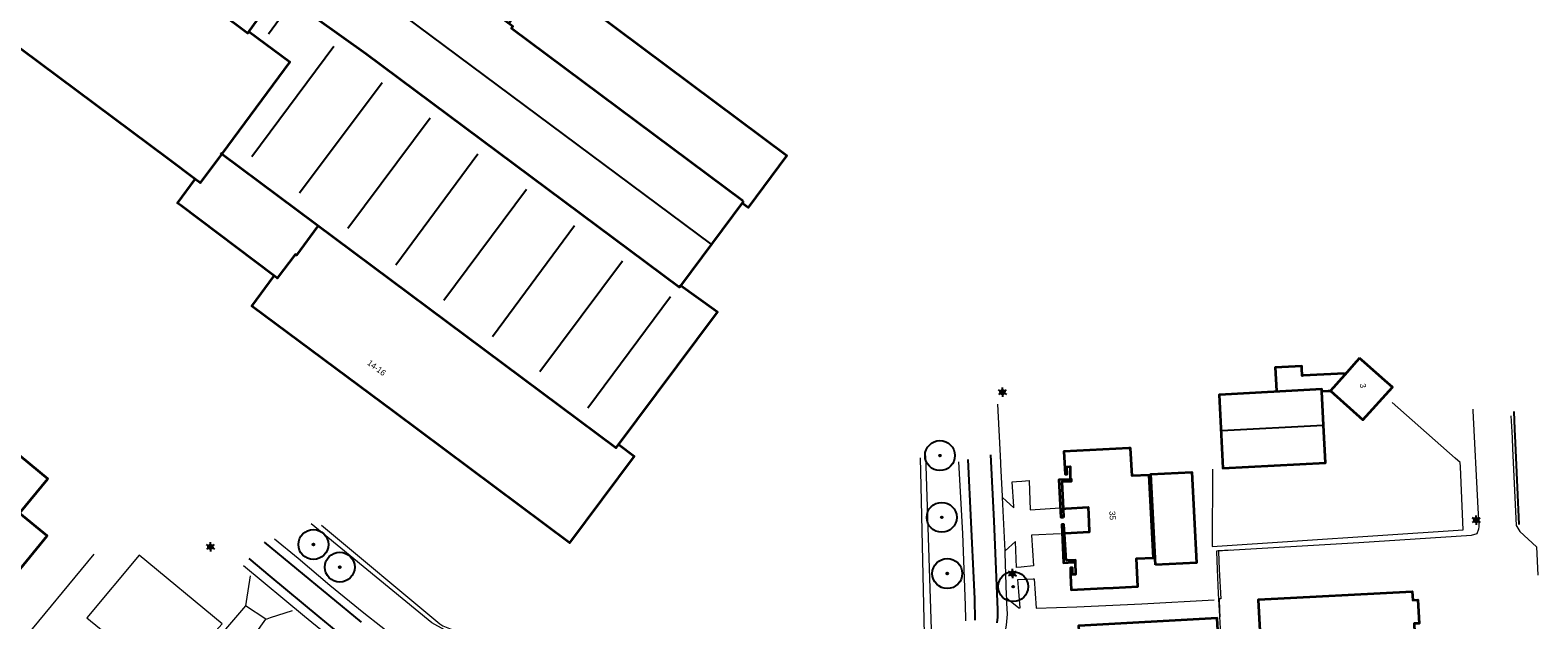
# Model space of a CAD drawing. Header units: metres. Extents: x 169249 to 194689, y 406250 to 412203.
# Tile 23 of 26: x 172905 to 173157, y 406539 to 406638. Entities that reach past the tile are written whole.
import ezdxf
from ezdxf.enums import TextEntityAlignment as Align

# ---------------------------------------------------------------- set-up
doc = ezdxf.new("R2010")
doc.units = ezdxf.units.M
doc.layers.get('0').update_dxf_attribs({"lineweight": 25})
for name, color, linetype, lineweight in [('B-WE-GR-BOOM-S', 90, 'Continuous', 25), ('B-WE-GR-HAAG-G', 90, 'GR-HAAG1', 13), ('B-WE-IE-TERREINAFSCHEIDING_KUNSTMATIG_HEKWERK-G', 20, 'IE-TERREINAFSCHEIDING-KUNSTMATIG', 18), ('B-WE-KL-ET_LS_OV_LICHTMAST-S', 190, 'Continuous', 25), ('B-WE-OG-TOPOGRAFIE_BEBOUWING-G', 1, 'Continuous', 35), ('B-WE-OG-TOPOGRAFIE_WEG_RIJWIELPAD-G', 51, 'Continuous', 18), ('B-WE-OG-TOPOGRAFIE_WEG_VERHARD-G', 252, 'Continuous', 18)]:
    doc.layers.add(name, color=color, linetype=linetype, lineweight=lineweight)
for name, color, linetype in [('B-WE-KG-KADASTRAAL_NOK-G', 7, 'Continuous'), ('B-WE-VH-GOOT-G', 7, 'Continuous'), ('B-WE-VW-MARKERING-G', 7, 'Continuous'), ('Label_Nummeraanduidingreeks', 7, 'Continuous')]:
    doc.layers.add(name, color=color, linetype=linetype)
doc.styles.add('NLCS-ISO', font='txt')
doc.linetypes.add('GR-HAAG1', pattern='A,6,[176,NLCS.SHX,S=0.125,R=0,X=0,Y=0],-2', length=8)
doc.linetypes.add('IE-TERREINAFSCHEIDING-KUNSTMATIG', pattern='A,4,[82,NLCS.SHX,S=0.75,R=90,X=0,Y=0],4,-2', length=10)

# ---------------------------------------------------------------- blocks, each defined once
blk = doc.blocks.new('SGR-BOOM_01')
at = {"ltscale": 0.1}
h = blk.add_hatch(color=256, dxfattribs=at)
edge = h.paths.add_edge_path()
edge.add_arc((0, 0), 0.15, 0, 360)
for radius in [2.5, 0.045]:
    blk.add_circle((0, 0), radius)
blk.add_circle((0, 0), 0.15, dxfattribs=at)
blk = doc.blocks.new('B-SIE-WEG_LICHTMAST-SO')
at = {"ltscale": 0.1}
for p, q in [((-0.33, 0.19), (-0.67, 0.39)), ((0, 0.39), (0, 0.77)), ((0.33, 0.19), (0.67, 0.39)), ((-0.33, -0.19), (-0.67, -0.39)), ((0, -0.39), (0, -0.77)), ((0.33, -0.19), (0.67, -0.39))]:
    blk.add_line(p, q, dxfattribs=at)
at = {"flags": 128}
for points in [[(-0.35, 0.15), (0.35, 0.15)], [(-0.35, -0.15), (0.35, -0.15)]]:
    blk.add_lwpolyline(points, dxfattribs=at)
at = {"ltscale": 0.1}
blk.add_circle((0, 0), 0.386, dxfattribs=at)
at = {"style": 'NLCS-ISO'}
blk.add_attdef('TYPE', text='', height=0.549, dxfattribs=at).set_placement((0, 0.77), align=Align.BOTTOM_CENTER)

msp = doc.modelspace()

# ---------------------------------------------------------------- linework, layer by layer
at = {"layer": 'B-WE-GR-HAAG-G'}
msp.add_polyline3d([(173102.9, 406564.52, 18.05), (173102.88, 406551.61, 18.14), (173144.79, 406554.4, 18.27), (173144.31, 406564.87, 18.32), (173144.28, 406565.64, 18.33), (173144.27, 406565.64, 18.33), (173143.42, 406566.37, 18.34), (173132.9, 406575.64, 18.3)], dxfattribs=at)
at = {"layer": 'B-WE-IE-TERREINAFSCHEIDING_KUNSTMATIG_HEKWERK-G'}
for points in [[(173055, 406566.73, 17.78), (173055.96, 406536.07, 17.8), (173055.83, 406536.06, 17.8), (173028.3, 406534.63, 17.79), (173007.36, 406533.85, 17.8)], [(172998.98, 406533.28, 17.87), (172989.45, 406532.84, 17.78), (172986.46, 406533.16, 17.77), (172985.78, 406533.23, 17.77), (172983.86, 406533.62, 17.75), (172982.47, 406534.18, 17.75), (172976.77, 406536.48, 17.74), (172972.49, 406538.82, 17.75), (172952.38, 406555.38, 17.89)]]:
    msp.add_polyline3d(points, dxfattribs=at)
at = {"layer": 'B-WE-KG-KADASTRAAL_NOK-G'}
for p, q in [((173019.1, 406602.15, 25.57), (172955.04, 406649.84, 25.48)), ((172948.15, 406641.1, 24.23), (172945.22, 406637.18, 24.24)), ((172956.15, 406635.1, 24.3), (172942.45, 406616.7, 24.31)), ((172950.43, 406610.67, 24.31), (172964.19, 406629.11, 24.31)), ((172972.23, 406623.16, 24.3), (172958.47, 406604.73, 24.31)), ((172966.5, 406598.65, 24.25), (172980.22, 406617.18, 24.25)), ((172988.3, 406611.23, 24.28), (172974.52, 406592.67, 24.28)), ((172982.62, 406586.68, 24.29), (172996.34, 406605.23, 24.29)), ((173004.38, 406599.25, 24.31), (172990.53, 406580.75, 24.31)), ((172998.55, 406574.75, 24.26), (173012.38, 406593.32, 24.3)), ((173121.48, 406571.83, 25.16), (173121.47, 406571.83, 25.16))]:
    msp.add_line(p, q, dxfattribs=at)
msp.add_polyline3d([(173121.47, 406571.83, 25.16), (173121.41, 406571.82, 25.16), (173104.42, 406570.93, 25.16), (173104.36, 406570.93, 25.16)], dxfattribs=at)
at = {"layer": 'B-WE-OG-TOPOGRAFIE_BEBOUWING-G'}
for p, q in [((172937.22, 406617.34, 24.58), (172937.41, 406617.19, 24.58)), ((172932.98, 406612.95, 23.13), (172933.08, 406613.08, 23.13)), ((172946.2, 406596.78, 21.99), (172946.21, 406596.79, 21.99)), ((173121.47, 406571.83, 21.2), (173121.19, 406577.5, 21.2))]:
    msp.add_line(p, q, dxfattribs=at)
for points in [[(172932.98, 406612.95, 25.19), (172928.45, 406616.33, 25.19), (172900.93, 406636.9, 25.19), (172915.71, 406656.7, 25.19)], [(172961.04, 406656.52, 23.09), (172960.25, 406657.08, 23.09), (172960.12, 406657.18, 23.09), (172950.5, 406644.26, 23.09), (172949.27, 406642.6, 23.09), (172961.48, 406633.94, 23.09), (173013.88, 406594.91, 23.09), (173014.06, 406595.17, 23.09)], [(172932.3, 406644.44, 25.32), (172941.78, 406637.36, 25.32), (172947.13, 406644.78, 25.32), (172947.31, 406645.04, 25.32), (172937.93, 406652.04, 25.32)], [(173024.52, 406609.28, 23.07), (172985.8, 406638.09, 23.07), (172986.06, 406638.45, 23.07), (172969.69, 406650.59, 23.07)], [(173024.4, 406608.91, 21.84), (173025.42, 406608.21, 21.84), (173031.82, 406616.82, 21.84), (172991.36, 406647.08, 21.84), (172991.2, 406646.85, 21.84), (172985.4, 406639.02, 21.84)], [(172941.96, 406637.59, 25.3), (172948.78, 406632.56, 25.3), (172937.41, 406617.19, 25.22)], [(172937.41, 406617.19, 25.22), (172933.81, 406612.33, 25.19), (172932.98, 406612.95, 25.19)], [(172937.41, 406617.19, 24.58), (173003.29, 406568.05, 24.58), (173020.21, 406590.71, 24.58), (173020.21, 406590.72, 24.58), (173019.61, 406591.16, 24.58), (173014.12, 406595.13, 24.58), (173024.62, 406609.26, 24.58)], [(172946.2, 406596.78, 23.13), (172930.51, 406608.58, 23.13), (172930.01, 406608.95, 23.13), (172932.98, 406612.95, 23.13)], [(172953.42, 406605.05, 23.13), (172949.89, 406600.25, 23.13), (172949.66, 406600.38, 23.13), (172946.68, 406596.42, 23.13), (172946.39, 406596.64, 23.13), (172946.2, 406596.78, 23.13)], [(173003.78, 406568.57, 21.99), (173006.29, 406566.69, 21.99), (172995.51, 406552.2, 21.99), (172966.28, 406574.02, 21.99), (172942.43, 406591.72, 21.99), (172946.2, 406596.78, 21.99)], [(173124.96, 406580.47, 21.22), (173118.05, 406580.13, 21.22), (173117.89, 406580.12, 21.22), (173117.85, 406581.38, 21.22), (173117.84, 406581.7, 21.22), (173113.39, 406581.48, 21.22), (173113.62, 406577.6, 21.22)], [(173127.48, 406583.07, 21.87), (173127.46, 406583.04, 21.87), (173126.96, 406582.48, 21.87), (173124.94, 406580.21, 21.87), (173122.6, 406577.59, 21.87), (173128.01, 406572.75, 21.87), (173128.03, 406572.73, 21.87), (173132.96, 406578.18, 21.87), (173131.67, 406579.33, 21.87), (173128.32, 406582.32, 21.87), (173127.48, 406583.07, 21.87)], [(173121.19, 406577.5, 21.2), (173121.17, 406577.86, 21.2), (173104.1, 406576.92, 21.2), (173104, 406576.91, 21.2), (173104.63, 406564.7, 21.2), (173121.78, 406565.57, 21.2), (173121.47, 406571.83, 21.2)], [(173122.6, 406577.54, 21.22), (173122.25, 406577.52, 21.22), (173121.26, 406577.46, 21.22)], [(172897.84, 406540.65, 23.38), (172908.27, 406553.38, 23.38), (172903.62, 406557.16, 23.38), (172908.38, 406562.87, 23.38), (172894.1, 406574.62, 23.38), (172869.21, 406544.39, 23.38), (172883.52, 406532.62, 23.38), (172893.17, 406544.54, 23.38), (172893.21, 406544.6, 23.38), (172895.91, 406542.3, 23.38), (172897.84, 406540.65, 23.38)], [(173079.96, 406548.95, 21.56), (173080.05, 406546.91, 21.56), (173080.05, 406546.91, 21.56), (173079.55, 406546.89, 21.56), (173079.5, 406548.05, 21.56), (173079.17, 406548.03, 21.56), (173079.22, 406546.82, 21.56), (173079.33, 406544.34, 21.56), (173084.7, 406544.62, 21.56), (173086.3, 406544.71, 21.56), (173090.43, 406544.93, 21.56), (173090.2, 406549.58, 21.56), (173093.06, 406549.71, 21.56), (173092.31, 406563.53, 21.56), (173089.47, 406563.4, 21.56), (173089.21, 406568, 21.56), (173088.96, 406567.99, 21.56), (173078.1, 406567.43, 21.56), (173078.3, 406563.67, 21.56), (173078.63, 406563.67, 21.56), (173078.59, 406564.89, 21.56), (173078.59, 406564.91, 21.56), (173079.12, 406564.96, 21.56), (173079.14, 406563.95, 21.56), (173079.15, 406562.94, 21.56)], [(173078.02, 406556.42, 22.41), (173077.65, 406556.43, 22.41), (173077.32, 406562.76, 22.41), (173079.19, 406562.86, 22.41), (173079.3, 406562.87, 22.41), (173079.29, 406562.46, 22.41), (173077.73, 406562.4, 22.41), (173077.95, 406557.9, 22.41), (173078.02, 406556.42, 22.41)], [(173093.4, 406548.52, 21.18), (173092.61, 406563.65, 21.18), (173099.44, 406564, 21.18), (173100.23, 406548.88, 21.18), (173093.4, 406548.52, 21.18)], [(173078.03, 406557.9, 21.61), (173078.4, 406557.93, 21.61), (173082.15, 406558.18, 21.61), (173082.26, 406555.73, 21.61), (173082.33, 406553.99, 21.61), (173078.32, 406553.78, 21.61)], [(173078.45, 406549.27, 22.44), (173078.18, 406553.72, 22.44), (173078.09, 406555.24, 22.44), (173077.75, 406555.24, 22.44), (173078.05, 406548.86, 22.44), (173078.83, 406548.91, 22.44), (173080.03, 406548.99, 22.44), (173080.01, 406549.31, 22.44), (173078.45, 406549.27, 22.44)], [(173136.73, 406535.63, 24.02), (173137.32, 406523.68, 24.02), (173124.81, 406522.93, 24.02), (173124.9, 406520.53, 24.02), (173111.81, 406519.83, 24.02), (173110.59, 406542.68, 24.02), (173110.58, 406542.72, 24.02), (173136.29, 406544.08, 24.02), (173136.36, 406542.64, 24.02), (173137.22, 406542.66, 24.02), (173137.44, 406538.72, 24.02), (173136.58, 406538.7, 24.02), (173136.73, 406535.75, 24.02), (173136.73, 406535.63, 24.02)], [(173104.11, 406531.56, 23.65), (173104.12, 406531.56, 23.65), (173103.7, 406539.63, 23.65), (173103.67, 406539.63, 23.65), (173080.59, 406538.35, 23.65), (173080.54, 406538.35, 23.65), (173081.01, 406530.34, 23.65), (173081.03, 406530.34, 23.65), (173104.11, 406531.56, 23.65)]]:
    msp.add_polyline3d(points, dxfattribs=at)
at = {"layer": 'B-WE-OG-TOPOGRAFIE_WEG_RIJWIELPAD-G'}
msp.add_line((173068.27, 406550.88, 17.79), (173067.82, 406559.78, 17.77), dxfattribs=at)
for points in [[(173067.82, 406559.78, 17.77), (173067.81, 406560, 17.78), (173067.57, 406565.3, 17.78), (173067.56, 406565.6, 17.78), (173067.04, 406575.37, 17.83)], [(173068.53, 406542.98, 17.78), (173068.52, 406543.38, 17.78), (173068.28, 406550.49, 17.79), (173068.27, 406550.88, 17.79)], [(172941.07, 406548.42, 18), (172951.26, 406539.93, 17.96), (172960.05, 406532.75, 17.95), (172961.31, 406531.71, 17.96)], [(173061.79, 406527.58, 17.78), (173062.34, 406527.92, 17.78), (173064.48, 406529.78, 17.78), (173065.4, 406530.83, 17.79), (173065.99, 406531.68, 17.79), (173066.08, 406531.81, 17.79), (173066.76, 406532.9, 17.79), (173067.15, 406533.7, 17.77), (173067.72, 406535.25, 17.76), (173068.24, 406536.9, 17.76), (173068.49, 406538.44, 17.79), (173068.66, 406540.27, 17.79), (173068.56, 406542.11, 17.77), (173068.53, 406542.98, 17.78)]]:
    msp.add_polyline3d(points, dxfattribs=at)
at = {"layer": 'B-WE-OG-TOPOGRAFIE_WEG_VERHARD-G'}
for p, q in [((172944.81, 406539.46, 18.09), (172941.37, 406541.68, 18.12)), ((172943.01, 406536.95, 18.26), (172944.81, 406539.46, 18.09)), ((173104.08, 406540.92, 18.38), (173104.12, 406539.86, 18.38))]:
    msp.add_line(p, q, dxfattribs=at)
for points in [[(173104.08, 406540.92, 18.17), (173103.93, 406543.76, 18.17), (173103.77, 406547.72, 18.16), (173103.65, 406550.77, 18.15), (173103.64, 406550.89, 18.15), (173127.34, 406552.28, 18.14), (173146.15, 406553.48, 18.12), (173147.14, 406553.75, 18.12), (173147.39, 406554.55, 18.11), (173147.48, 406554.85, 18.11), (173147.47, 406555.11, 18.11), (173147.29, 406557.98, 18.09), (173146.46, 406574.27, 18.13), (173146.45, 406574.54, 18.13)], [(173152.76, 406573.44, 18.13), (173152.89, 406570.75, 18.14), (173152.94, 406569.7, 18.14), (173153.03, 406567.98, 18.15), (173153.65, 406555.1, 18.2), (173153.75, 406554.95, 18.21), (173153.75, 406554.95, 18.21), (173154.27, 406554.09, 18.24), (173157.03, 406551.54, 18.32), (173157.26, 406546.81, 18.32)], [(173011.08, 406528.99, 17.69), (173011.08, 406529, 17.69), (173007.21, 406532.91, 17.75), (173007.15, 406532.97, 17.75), (173006.95, 406533.17, 17.75), (173006.92, 406533.62, 17.75), (173006.85, 406534.43, 17.75), (173024.64, 406535.23, 17.63), (173054.64, 406536.81, 17.53), (173054.81, 406536.87, 17.53), (173054.24, 406561.64, 17.67), (173054.12, 406566.41, 17.7)], [(173060.46, 406565.74, 17.73), (173061.14, 406553.78, 17.72), (173061.59, 406541.76, 17.75), (173061.65, 406539.44, 17.73), (173061.65, 406539.15, 17.73)], [(173067.82, 406559.78, 17.77), (173069.73, 406558.06, 17.85), (173069.72, 406558.28, 17.85), (173069.47, 406562.39, 17.87), (173070.19, 406562.44, 17.91), (173071.09, 406562.51, 17.96), (173072.27, 406562.6, 18.02), (173072.27, 406562.54, 18.02), (173072.46, 406557.73, 18.02), (173077.45, 406558.07, 18.08)], [(172954.1, 406555.16, 17.85), (172973.83, 406538.67, 17.79), (172974.36, 406538.35, 17.79), (172976.85, 406537.31, 17.81), (172985.01, 406534.27, 17.81), (172986.61, 406534.04, 17.8), (172988.55, 406533.74, 17.8), (172991.16, 406533.66, 17.83), (172999.67, 406534.03, 17.83), (172999.68, 406533.27, 17.82), (172999.68, 406532.47, 17.8), (172997.94, 406530.67, 17.79), (172995.49, 406528, 17.71)], [(172995.49, 406528, 17.71), (172995.46, 406528, 17.71), (172994.27, 406527.93, 17.71), (172992.33, 406527.84, 17.71), (172990.63, 406527.93, 17.72), (172988.49, 406528, 17.75), (172986.56, 406528.2, 17.76), (172984.76, 406528.48, 17.78), (172982.92, 406528.91, 17.79), (172981.17, 406529.31, 17.8), (172980.47, 406529.53, 17.81), (172979.87, 406529.71, 17.81), (172978.71, 406530.07, 17.81), (172976.89, 406530.63, 17.81), (172974.68, 406531.5, 17.82), (172972.95, 406532.33, 17.86), (172971.83, 406532.87, 17.89), (172969.52, 406534.18, 17.91), (172966.84, 406535.99, 17.91), (172961.15, 406540.44, 17.91), (172955.49, 406545.09, 17.9), (172950.2, 406549.59, 17.91), (172946.22, 406552.8, 17.9)], [(173077.53, 406553.73, 18.11), (173072.68, 406553.49, 18.05), (173073, 406548.34, 17.98), (173070.93, 406548.16, 17.91), (173070.17, 406548.1, 17.89), (173070, 406552.4, 17.88), (173070, 406552.45, 17.88), (173068.27, 406550.88, 17.79)], [(172916.07, 406550.29, 18.23), (172903.66, 406535.3, 18.3), (172887.71, 406517.6, 18.09), (172875.23, 406526.41, 18.11), (172861.12, 406536.79, 17.91), (172868.11, 406546.51, 18.2), (172869.75, 406545.32, 18.2)], [(172941.37, 406541.68, 18.12), (172935.36, 406534.65, 18.44), (172934.66, 406534.75, 18.44), (172934.45, 406535.28, 18.44), (172937.48, 406538.69, 18.45), (172923.63, 406550.12, 18.34), (172914.89, 406539.7, 18.3), (172921.24, 406534.47, 18.48), (172926.8, 406529.96, 18.72), (172930.41, 406530.22, 18.69), (172932.02, 406532.01, 18.69), (172932.81, 406531.25, 18.69), (172930.64, 406528.91, 18.73), (172925.48, 406528.53, 18.71), (172919.25, 406533.7, 18.64), (172914.48, 406529.12, 18.71), (172917.43, 406526.48, 18.68)], [(173105.96, 406550.97, 18.29), (173103.88, 406550.84, 18.34), (173103.89, 406550.78, 18.34), (173104.05, 406547.72, 18.35), (173104.31, 406542.87, 18.37), (173104.01, 406542.82, 18.38), (173104.08, 406540.92, 18.38)], [(172942.19, 406546.7, 17.93), (172941.49, 406542.42, 18.09), (172941.37, 406541.68, 18.12)], [(173068.53, 406542.98, 17.78), (173070.58, 406541.37, 17.79), (173070.72, 406541.37, 17.8), (173070.76, 406541.37, 17.8), (173070.54, 406544.05, 17.81), (173070.38, 406546.08, 17.82), (173072.94, 406546.19, 17.93), (173073.1, 406546.2, 17.94), (173073.47, 406541.3, 17.82), (173080.27, 406541.5, 17.84), (173091.12, 406542.03, 17.84), (173103.17, 406542.7, 17.96)], [(172944.81, 406539.46, 18.09), (172944.99, 406539.52, 18.08), (172945.58, 406539.71, 18.05), (172949.25, 406540.88, 17.87)], [(173157.26, 406516.3, 18.28), (173127.22, 406514.96, 18.35), (173105.46, 406513.6, 17.96), (173105.25, 406517.2, 18), (173104.51, 406532.87, 18.16), (173104.08, 406540.92, 18.17)]]:
    msp.add_polyline3d(points, dxfattribs=at)
at = {"layer": 'B-WE-VH-GOOT-G'}
msp.add_polyline3d([(173153.23, 406574.16, 18.12), (173153.36, 406571.21, 18.12), (173153.47, 406568.89, 18.12), (173154.08, 406555.26, 18.13)], dxfattribs=at)
at = {"layer": 'B-WE-VW-MARKERING-G', "linetype": 'Continuous'}
for points in [[(173065.82, 406566.92, 17.86), (173066.36, 406555.86, 17.83), (173067, 406541.03, 17.83), (173067, 406540.99, 17.83), (173066.98, 406539.77, 17.81), (173066.91, 406538.86, 17.81)], [(173063.29, 406539.28, 17.81), (173063.19, 406542.83, 17.81), (173063.11, 406545.2, 17.81), (173062.08, 406566.14, 17.86)], [(172944.48, 406552.34, 17.96), (172960.72, 406538.95, 17.96)], [(172959.37, 406535.15, 17.93), (172953.7, 406539.85, 17.91), (172945.51, 406546.64, 17.92), (172941.99, 406549.56, 17.95)]]:
    msp.add_polyline3d(points, dxfattribs=at)

# ---------------------------------------------------------------- block references
at = {"layer": 'B-WE-GR-BOOM-S', "color": 7}
for p in [(173057.39, 406566.77, 17.69), (173057.68, 406556.46, 17.62), (172952.73, 406551.92, 17.8), (172957.13, 406548.14, 17.91), (173058.61, 406547.07, 17.62), (173069.61, 406544.88, 17.8)]:
    msp.add_blockref('SGR-BOOM_01', p, dxfattribs=at)
at = {"layer": 'B-WE-KL-ET_LS_OV_LICHTMAST-S', "color": 7}
for p in [(173067.84, 406577.37, 17.83), (173146.96, 406556, 18.17), (172935.52, 406551.53, 17.97), (173069.5, 406547.07, 17.8)]:
    msp.add_blockref('B-SIE-WEG_LICHTMAST-SO', p, dxfattribs=at)

# ---------------------------------------------------------------- texts
at = {"layer": 'Label_Nummeraanduidingreeks', "color": 7, "lineweight": 18}
for s, rotation, p in [('14-16', -36.6, (172963.29, 406581.44)), ('3', -82.5, (173128.05, 406578.45)), ('35', -87.3, (173086.21, 406556.76))]:
    msp.add_text(s, height=1, rotation=rotation, dxfattribs=at).set_placement(p, align=Align.MIDDLE)

doc.saveas('drawing.dxf')
